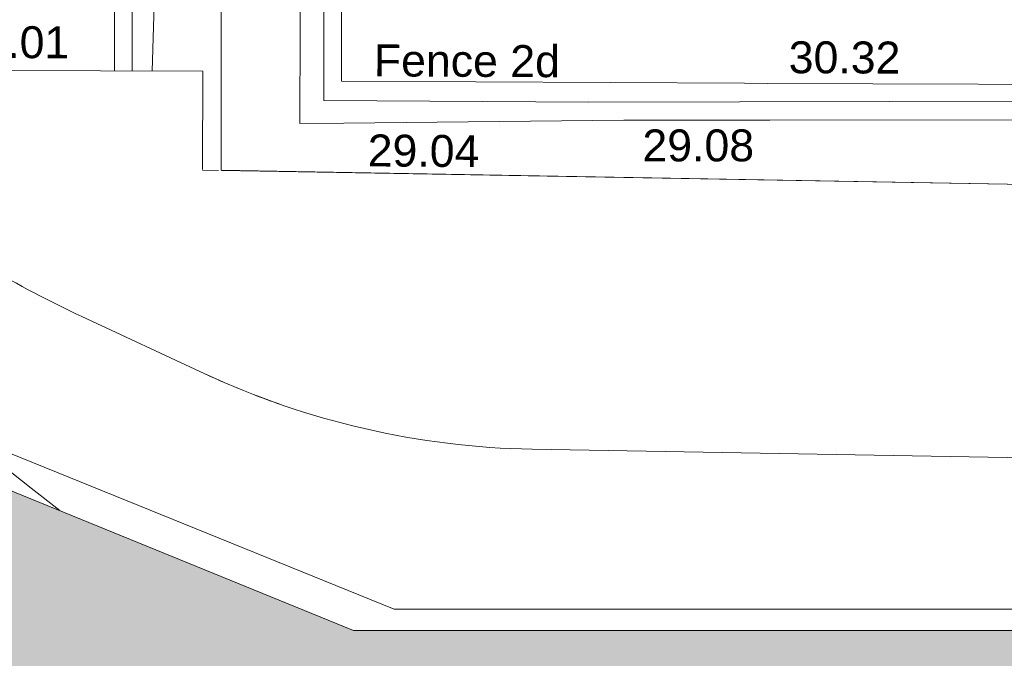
# Model space of a CAD drawing. Header units: millimetres. Extents: x -287732 to 520720, y -88450 to 287754.
# Tile 239 of 256: x 54517 to 66077, y 36189 to 43684. Entities that reach past the tile are written whole.
import ezdxf

# ---------------------------------------------------------------- set-up
doc = ezdxf.new("R2010")
doc.units = ezdxf.units.MM
doc.linetypes.add('IMPORT-UG_ELEC_STREET LIGHTING_QLB2 _2_', pattern=[2700, 1500, -300.0000000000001, 0, -250, 150, -300.0000000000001, 0, -200])
for name, color, linetype, lineweight, true_color in [('00_UAV_FENCE_2D', 7, 'Continuous', 9, 0x264c2f), ('00_UAV_ROAD_MARKING_YELLOW_CONTINUOUS', 40, 'Continuous', 9, 0xffbf00), ('00_UAV_SLOPE_TOP', 40, 'Continuous', 9, 0xffbf00), ('00_UAV_WALL', 7, 'Continuous', 9, 0x7c00a5), ('12333-PUM-2D-U-0001-C01 - Rev2_REVIT IMPORT_dwg', 7, 'Continuous', 9, 0x767676), ('A_RHA_Line', 7, 'Continuous', 9, 0x00a600)]:
    doc.layers.add(name, color=color, linetype=linetype, lineweight=lineweight, true_color=true_color)
for name, color, linetype, lineweight in [('00_UAV_ROAD_EDGE', 7, 'Continuous', 9), ('A_RHA_Detail', 7, 'Continuous', 9), ('A_RHA_Floor', 7, 'Continuous', 9)]:
    doc.layers.add(name, color=color, linetype=linetype, lineweight=lineweight)
doc.styles.add('Swis721 Lt BT_2', font='swissl.ttf', dxfattribs={"height": 375})

# ---------------------------------------------------------------- blocks, each defined once
blk = doc.blocks.new('12333-PUM-2D-U-0001-C01 - Rev2_REVIT IMPORT_dwg_MGS62954_T2_Galway_ITM_3d_Rev1-2077680-Site Location Plan Proposed')
at = {"layer": '00_UAV_FENCE_2D', "color": 254, "true_color": 0xcccccc, "flags": 128}
blk.add_lwpolyline([(533990964.1186976, 725596634.5562297), (533987912.7885001, 725596664.6665002), (533983992.7885001, 725596759.6665001), (533978558.7885, 725596850.6665001), (533974087.7885002, 725596902.6665001), (533969196.7885, 725596983.6665001), (533963895.7885001, 725597063.6665001), (533960784.0595002, 725597139.8885002), (533960859.0595002, 725601247.8885001), (533960914.0595002, 725605285.8885002), (533960967.7425002, 725607837.8120002), (533961063.7425001, 725613958.8120003), (533961090.6646549, 725616194.2439687)], dxfattribs=at)
at = {"layer": '00_UAV_ROAD_EDGE', "color": 254, "true_color": 0xeaeaea, "flags": 128}
blk.add_lwpolyline([(533958776.8315166, 725597517.8474048), (533958826.7295003, 725598561.8715003), (533958836.3599078, 725599081.4732978), (533958875.1589234, 725601174.8465996)], dxfattribs=at)
at = {"layer": '00_UAV_ROAD_MARKING_YELLOW_CONTINUOUS', "color": 254, "true_color": 0xeaeaea, "flags": 128}
for points in [[(533958600.4299399, 725600844.8742256), (533958594.7796369, 725600344.3943532), (533958584.0839595, 725599795.2891512), (533958539.8203549, 725597522.8407136)], [(533958332.3806762, 725597527.2110156), (533958383.7039746, 725600162.0969553), (533958387.3169982, 725600347.58592), (533958388.7831026, 725600477.4472294)]]:
    blk.add_lwpolyline(points, dxfattribs=at)
at = {"layer": '00_UAV_SLOPE_TOP', "color": 254, "true_color": 0xcccccc, "flags": 128}
blk.add_lwpolyline([(533957599.8178498, 725592379.7536377), (533957268.9388157, 725592650.2232214), (533956575.7295002, 725593216.8715001), (533956488.2486309, 725593291.3561932)], dxfattribs=at)
at = {"layer": '00_UAV_WALL', "color": 254, "true_color": 0xcccccc, "flags": 128}
for points in [[(533990956.7620292, 725596423.3956015), (533988198.7885001, 725596496.6665002), (533986008.5859736, 725596530.3464565), (533983841.7885001, 725596563.6665001), (533981010.8676288, 725596590.0782342), (533979768.7885001, 725596601.6665001), (533976012.6309975, 725596642.7138414), (533974003.7885002, 725596664.6665002), (533971014.287743, 725596725.5752472), (533969193.7885, 725596762.6665001), (533966015.4047054, 725596816.581451), (533964300.7885002, 725596845.6665001), (533961016.0061924, 725596867.9222397), (533960499.0436472, 725596871.4248718), (533960590.133504, 725601352.1082282), (533960596.1900002, 725601650.0255003), (533960664.1329563, 725606346.3936038), (533960686.1900002, 725607871.0255002), (533960802.279188, 725611338.7042763), (533960834.8385002, 725612311.2775003)], [(533961262.7147147, 725611649.9304314), (533961196.1900002, 725608915.0255), (533961150.0219418, 725606653.3536563), (533961114.1900003, 725604898.0255003), (533961061.6929858, 725601654.8766059), (533961051.1900001, 725601006.0255003), (533960995.7885, 725597359.6665001)], [(533960995.7885, 725597359.6665001), (533965727.7885001, 725597253.6665001), (533965994.5250276, 725597248.1456981), (533970945.7885001, 725597145.6665002), (533970993.454304, 725597145.124227), (533975993.13077, 725597088.2450863), (533976219.7885001, 725597085.6665), (533980702.7885002, 725597012.6665), (533980992.3402065, 725597008.2738069), (533984657.7885001, 725596952.6665001), (533985991.5877492, 725596930.5031239), (533988328.7885, 725596891.6665001), (533990971.8125255, 725596855.3944412)]]:
    blk.add_lwpolyline(points, dxfattribs=at)
at = {"layer": '00_UAV_FENCE_2D', "color": 251, "true_color": 0x666666, "insert": (533961384.4804949, 725597786.3552529), "char_height": 375, "width": 2545.408465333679, "attachment_point": 1, "rotation": 358.73210124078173, "line_spacing_factor": 1.005061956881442, "style": 'Swis721 Lt BT_2'}
blk.add_mtext('Fence 2d', dxfattribs=at)
at = {"layer": '00_UAV_ROAD_MARKING_YELLOW_CONTINUOUS', "color": 251, "true_color": 0x666666, "insert": (533956502.0609384, 725598087.7165033), "char_height": 375, "width": 1495.902363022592, "attachment_point": 1, "rotation": 358.79308131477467, "line_spacing_factor": 1.005061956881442, "style": 'Swis721 Lt BT_2'}
blk.add_mtext('29.01', dxfattribs=at)
at = {"layer": '00_UAV_WALL', "color": 251, "true_color": 0x666666, "char_height": 375, "width": 1495.902363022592, "attachment_point": 1, "line_spacing_factor": 1.005061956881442, "style": 'Swis721 Lt BT_2'}
for s, insert, rotation in [('30.32', (533966254.7193581, 725597738.0959759), 358.81428501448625), ('29.04', (533961294.4206509, 725596731.2149336), 358.57832261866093), ('29.08', (533964518.6099231, 725596733.0612991), 359.0281844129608)]:
    blk.add_mtext(s, dxfattribs=dict(at, insert=insert, rotation=rotation))
blk = doc.blocks.new('12333-PUM-2D-U-0001-C01 - Rev2_REVIT IMPORT_dwg-1620468-Site Location Plan Proposed')
blk.add_blockref('12333-PUM-2D-U-0001-C01 - Rev2_REVIT IMPORT_dwg_MGS62954_T2_Galway_ITM_3d_Rev1-2077680-Site Location Plan Proposed', (-533641079.6498471, -725615854.3561786))

msp = doc.modelspace()

# ---------------------------------------------------------------- hatches: boundary and pattern name
at = {"layer": 'A_RHA_Detail', "true_color": 0xff80c0}
h = msp.add_hatch(color=231, dxfattribs=at)
h.paths.add_polyline_path([(56188.28042545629, 24.99999962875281), (65283.05521156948, 24.99999962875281), (65283.05521156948, 22870.95558491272), (88583.301808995, 22870.95558491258), (88583.301808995, 36514.72878646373), (58436.48823028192, 36514.72878646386), (27815.30860791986, 49010.81821995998), (23668.6203268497, 30036.46950734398), (53307.6900862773, 23736.49074818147), (53307.6900862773, 14330.02375410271), (56155.84326007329, 14338.3166313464), (56184.85014944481, 1695.000547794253), (56184.85025759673, 205.5228286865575), (56084.50000007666, 200.5778279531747), (56084.50000007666, 24.99999962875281)])
h.paths.add_polyline_path([(24586.91955213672, 33847.40526666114), (24586.89580502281, 33847.41031426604), (24501.47018237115, 33847.41031426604)])
h.paths.add_polyline_path([(104690.1273206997, 36764.46481787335), (106330.8217241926, 36764.46481787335), (106330.8217241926, 43494.46481787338), (99600.82172419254, 43494.46481787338), (99600.82172419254, 36764.46481787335), (100733.7848329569, 36764.46481787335)])

# ---------------------------------------------------------------- linework, layer by layer
at = {"layer": 'A_RHA_Floor', "color": 253, "true_color": 0xaaaaaa}
for p, q in [((56880.97932342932, 47358.9528805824), (56880.97932342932, 41916.55988839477)), ((56880.97932342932, 41916.55988839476), (88247.38878935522, 41369.24253195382)), ((55247.33264748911, 40200.32329079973), (56689.76239354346, 39529.04403080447)), ((60533.05420183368, 38643.45625718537), (88103.16789787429, 38164.4648178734)), ((58911.62749100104, 36764.46481787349), (92734.54442391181, 36764.46481787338))]:
    msp.add_line(p, q, dxfattribs=at)
at = {"layer": 'A_RHA_Floor', "color": 254, "true_color": 0xdddddd}
for p, q in [((56666.39766664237, 43078.30565461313), (52988.27540409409, 43091.58892840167)), ((56664.06581503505, 41925.42079164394), (56666.39766664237, 43078.30565461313)), ((56852.90567271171, 41913.27875358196), (56664.04789276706, 41916.55988839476)), ((88247.32591753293, 41367.84543744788), (56885.26770208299, 41912.71650943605)), ((58911.62749100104, 36764.46481787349), (52156.23939730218, 39505.72449626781))]:
    msp.add_line(p, q, dxfattribs=at)
at = {"layer": 'A_RHA_Floor', "color": 253, "true_color": 0xaaaaaa}
for centre, radius, start, end in [((60639.57230934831, 51787.04635770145), 12779.99999999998, 233.8027315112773, 245.0436307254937), ((60639.57230934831, 51787.04635770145), 12780.00000000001, 233.8027315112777, 245.0436307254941), ((60698.07826112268, 48142.02283640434), 9499.999999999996, 245.0436307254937, 269.004667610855), ((60698.07826112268, 48142.02283640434), 9500.000000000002, 245.0436307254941, 269.0046676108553)]:
    msp.add_arc(centre, radius, start, end, dxfattribs=at)
at = {"layer": 'A_RHA_Floor', "color": 7, "true_color": 0xf9f9f9}
for radius, start, end in [(9499.999999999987, 245.0436307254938, 251.0338899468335), (9500.000000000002, 245.0436307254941, 251.0338899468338), (9499.999999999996, 245.0436307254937, 247.0403837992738), (9499.999999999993, 247.0403837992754, 249.0371368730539), (9499.999999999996, 249.0371368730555, 251.033889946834)]:
    msp.add_arc((60698.07826112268, 48142.02283640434), radius, start, end, dxfattribs=at)
at = {"layer": 'A_RHA_Line', "color": 7}
for p, q in [((58436.48823028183, 36514.72878646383), (27815.30860791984, 49010.81821995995)), ((88583.30180899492, 36514.72878646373), (58436.48823028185, 36514.72878646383))]:
    msp.add_line(p, q, dxfattribs=at)

# ---------------------------------------------------------------- block references
at = {"layer": '12333-PUM-2D-U-0001-C01 - Rev2_REVIT IMPORT_dwg', "color": 254, "linetype": 'IMPORT-UG_ELEC_STREET LIGHTING_QLB2 _2_', "true_color": 0xffd4d4, "rotation": 0.9999999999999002}
msp.add_blockref('12333-PUM-2D-U-0001-C01 - Rev2_REVIT IMPORT_dwg-1620468-Site Location Plan Proposed', (-261895.0770586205, 55869.5817132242), dxfattribs=at)

doc.saveas('drawing.dxf')
